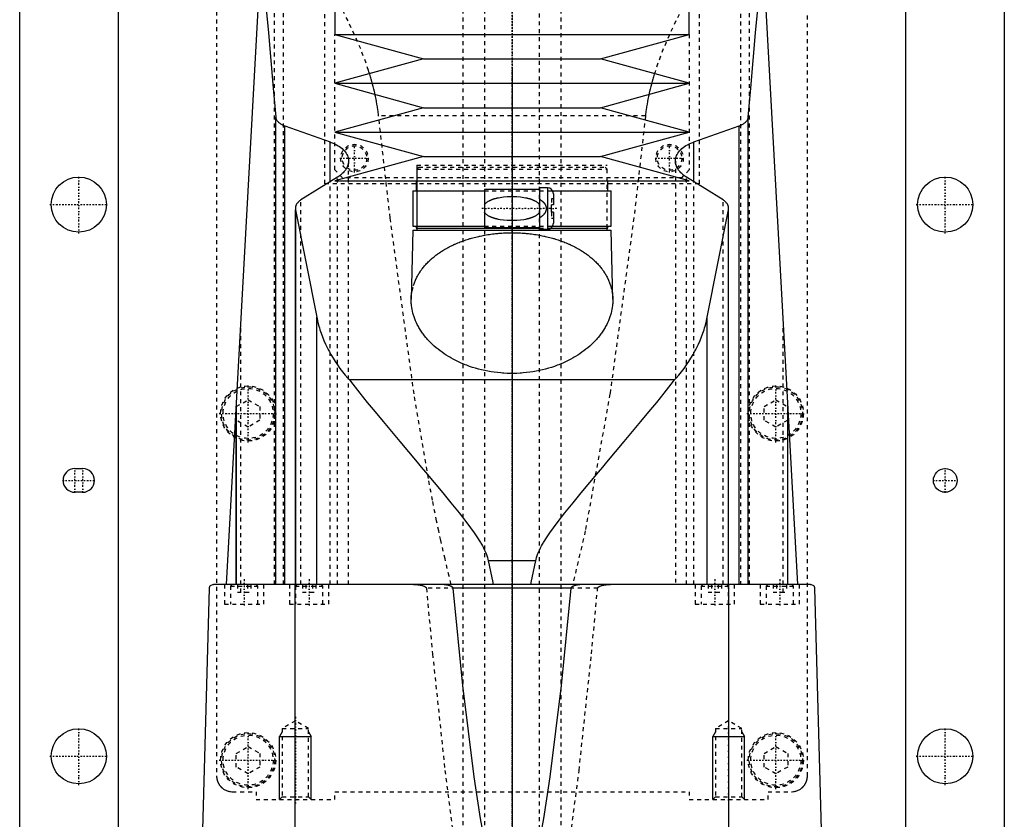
# Model space of a CAD drawing. Extents: x -125 to 125, y -136 to 715.
# Tile 4 of 10: x -125 to 125, y 57 to 260. Entities that reach past the tile are written whole.
import ezdxf

# ---------------------------------------------------------------- set-up
doc = ezdxf.new("R2010")
doc.units = 0
doc.linetypes.add('CENTER', pattern=[1.5, 0.45, -0.5, 0.05, -0.5])
doc.linetypes.add('DASHED', pattern=[2, 1, -1])
for name, color, linetype in [('AM_0', 7, 'CONTINUOUS'), ('AM_10', 7, 'CONTINUOUS'), ('AM_3', 7, 'DASHED'), ('AM_7', 7, 'CENTER')]:
    doc.layers.add(name, color=color, linetype=linetype)

msp = doc.modelspace()

# ---------------------------------------------------------------- linework, layer by layer
at = {"layer": 'AM_0', "color": 7, "linetype": 'CONTINUOUS'}
for p, q in [((-45, 435.75), (-45, 256.2)), ((45, 256.2), (45, 435.75)), ((-125, 53), (-125, 383)), ((125, 383), (125, 53)), ((-100, 363), (-100, 25)), ((100, 25), (100, 363)), ((-72.48, 116.6), (-61.98, 307.16)), ((61.98, 307.16), (72.48, 116.6)), ((-45, 256.2), (-22.5, 250)), ((-45, 256.2), (45, 256.2)), ((22.5, 250), (45, 256.2)), ((-22.5, 250), (-45, 243.8)), ((-22.5, 250), (22.5, 250)), ((45, 243.8), (22.5, 250)), ((-45, 243.8), (-22.5, 237.6)), ((-45, 243.8), (45, 243.8)), ((22.5, 237.6), (45, 243.8)), ((-22.5, 237.6), (-45, 231.4)), ((-22.5, 237.6), (22.5, 237.6)), ((45, 231.4), (22.5, 237.6)), ((-60, 116.6), (-60, 235.17)), ((60, 116.6), (60, 235.17)), ((-57.68, 116.6), (-57.68, 232.98)), ((-57.68, 232.98), (-46.13, 228.89)), ((46.13, 228.89), (57.68, 232.98)), ((57.68, 116.6), (57.68, 232.98)), ((-45, 231.4), (-22.5, 225.2)), ((-45, 231.4), (45, 231.4)), ((22.5, 225.2), (45, 231.4)), ((-46.13, 218.85), (-46.13, 228.89)), ((46.13, 218.85), (46.13, 228.89)), ((-22.5, 225.2), (-45, 219)), ((-22.5, 225.2), (22.5, 225.2)), ((45, 219), (22.5, 225.2)), ((-44.32, 219.97), (-53.59, 214.2)), ((-45, 219), (45, 219)), ((-24.35, 219), (-24.35, 216.5)), ((24.35, 216.5), (24.35, 219)), ((53.59, 214.2), (44.32, 219.97)), ((-25.15, 216.5), (-25.15, 207.5)), ((-25.15, 216.5), (-7, 216.5)), ((7, 216.8), (-7, 216.8)), ((-7, 216.8), (-7, 207.2)), ((9, 217.25), (7, 217.25)), ((7, 217.25), (7, 206.75)), ((9, 217.25), (9, 206.75)), ((10.3, 216.5), (25.15, 216.5)), ((10.5, 215.75), (10.5, 212.9)), ((25.15, 207.5), (25.15, 216.5)), ((10, 211.1), (10, 212.9)), ((10.5, 212.9), (10, 212.9)), ((-55, 212.05), (-55, 116.6)), ((-54.96, 116.6), (-54.96, 211.64)), ((-54.96, 211.64), (-49.57, 184.45)), ((10.5, 211.1), (10, 211.1)), ((10.5, 211.1), (10.5, 208.25)), ((49.57, 184.45), (54.96, 211.64)), ((54.96, 116.6), (54.96, 211.64)), ((55, 116.6), (55, 212.05)), ((-25.15, 207.5), (-7, 207.5)), ((-24.35, 207.5), (-24.35, 207)), ((10.3, 207.5), (25.15, 207.5)), ((24.35, 207), (24.35, 207.5)), ((-25.17, 206.5), (-25.59, 189.04)), ((-25.17, 206.5), (25.18, 206.5)), ((-24.35, 207), (7, 207)), ((-24.17, 207), (-24.17, 206.5)), ((-7, 207.2), (7, 207.2)), ((7, 206.75), (9, 206.75)), ((9.83, 207), (24.35, 207)), ((24.18, 206.5), (24.18, 207)), ((25.59, 189.04), (25.18, 206.5)), ((-49.57, 116.6), (-49.57, 184.45)), ((49.57, 116.6), (49.57, 184.45)), ((41.3, 168.52), (-41.3, 168.52)), ((-70, 116.6), (-70, 161.75)), ((-70, 161.67), (-70, 116.6)), ((70, 116.6), (70, 161.75)), ((70, 116.6), (70, 161.67)), ((-111, 146), (-109, 146)), ((-109, 140), (-111, 140)), ((6.05, 122.62), (-6.05, 122.62)), ((-79, 34.5), (-76.83, 115.63)), ((75.83, 116.6), (-75.83, 116.6)), ((-55.06, 34.5), (-55.06, 116.6)), ((14.95, 115.63), (-14.95, 115.63)), ((55.06, 34.5), (55.06, 116.6)), ((76.83, 115.63), (79, 34.5))]:
    msp.add_line(p, q, dxfattribs=at)
for points in [[(-63.73, 275.44, 0), (-63.09, 269.45, 0), (-61.84, 256.58, 0), (-60.6, 242.59, 0), (-60, 235.17, 0)], [(60, 235.17, 0), (60.6, 242.59, 0), (61.84, 256.58, 0), (63.09, 269.45, 0), (63.73, 275.44, 0)], [(-60, 235.17, 0), (-59.99, 235.1, 0), (-59.96, 234.97, 0), (-59.93, 234.83, 0), (-59.9, 234.76, 0), (-59.88, 234.69, 0), (-59.81, 234.55, 0), (-59.73, 234.41, 0), (-59.64, 234.27, 0), (-59.53, 234.14, 0), (-59.41, 234.01, 0), (-59.34, 233.94, 0), (-59.28, 233.88, 0), (-59.13, 233.75, 0), (-58.97, 233.63, 0), (-58.81, 233.52, 0), (-58.63, 233.41, 0), (-58.44, 233.31, 0), (-58.34, 233.26, 0), (-58.24, 233.21, 0), (-58.03, 233.12, 0), (-57.8, 233.03, 0), (-57.68, 232.98, 0)], [(57.68, 232.98, 0), (57.8, 233.03, 0), (58.03, 233.12, 0), (58.24, 233.21, 0), (58.34, 233.26, 0), (58.44, 233.31, 0), (58.63, 233.41, 0), (58.81, 233.52, 0), (58.97, 233.63, 0), (59.13, 233.75, 0), (59.28, 233.88, 0), (59.34, 233.94, 0), (59.41, 234.01, 0), (59.53, 234.14, 0), (59.64, 234.27, 0), (59.73, 234.41, 0), (59.81, 234.55, 0), (59.88, 234.69, 0), (59.9, 234.76, 0), (59.93, 234.83, 0), (59.96, 234.97, 0), (59.99, 235.1, 0), (60, 235.17, 0)], [(-46.13, 228.89, 0), (-45.89, 228.8, 0), (-45.41, 228.6, 0), (-44.96, 228.4, 0), (-44.75, 228.29, 0), (-44.54, 228.18, 0), (-44.16, 227.95, 0), (-43.79, 227.72, 0), (-43.44, 227.46, 0), (-43.12, 227.2, 0), (-42.83, 226.92, 0), (-42.69, 226.78, 0), (-42.56, 226.64, 0), (-42.32, 226.35, 0), (-42.11, 226.05, 0), (-41.94, 225.74, 0), (-41.79, 225.44, 0), (-41.67, 225.13, 0), (-41.63, 224.97, 0), (-41.59, 224.82, 0), (-41.53, 224.51, 0), (-41.5, 224.21, 0), (-41.5, 224.06, 0)], [(41.5, 224.06, 0), (41.5, 224.21, 0), (41.53, 224.51, 0), (41.59, 224.82, 0), (41.63, 224.97, 0), (41.67, 225.13, 0), (41.79, 225.44, 0), (41.94, 225.74, 0), (42.11, 226.05, 0), (42.32, 226.35, 0), (42.56, 226.64, 0), (42.69, 226.78, 0), (42.83, 226.92, 0), (43.12, 227.2, 0), (43.44, 227.46, 0), (43.79, 227.72, 0), (44.16, 227.96, 0), (44.55, 228.18, 0), (44.75, 228.29, 0), (44.96, 228.4, 0), (45.41, 228.6, 0), (45.89, 228.8, 0), (46.13, 228.89, 0)], [(-41.5, 224.06, 0), (-41.5, 223.94, 0), (-41.52, 223.7, 0), (-41.55, 223.47, 0), (-41.58, 223.34, 0), (-41.6, 223.22, 0), (-41.67, 222.98, 0), (-41.76, 222.74, 0), (-41.86, 222.5, 0), (-41.99, 222.25, 0), (-42.13, 222.01, 0), (-42.21, 221.9, 0), (-42.29, 221.78, 0), (-42.47, 221.54, 0), (-42.67, 221.31, 0), (-42.88, 221.09, 0), (-43.11, 220.87, 0), (-43.35, 220.66, 0), (-43.48, 220.55, 0), (-43.61, 220.45, 0), (-43.89, 220.25, 0), (-44.17, 220.06, 0), (-44.32, 219.97, 0)], [(44.32, 219.97, 0), (44.17, 220.06, 0), (43.88, 220.25, 0), (43.61, 220.45, 0), (43.48, 220.56, 0), (43.35, 220.66, 0), (43.1, 220.87, 0), (42.88, 221.09, 0), (42.66, 221.32, 0), (42.47, 221.55, 0), (42.29, 221.78, 0), (42.21, 221.9, 0), (42.13, 222.02, 0), (41.99, 222.26, 0), (41.86, 222.5, 0), (41.76, 222.74, 0), (41.67, 222.98, 0), (41.6, 223.22, 0), (41.58, 223.35, 0), (41.55, 223.47, 0), (41.52, 223.7, 0), (41.5, 223.94, 0), (41.5, 224.06, 0)], [(-53.59, 214.2, 0), (-53.66, 214.15, 0), (-53.81, 214.05, 0), (-53.95, 213.94, 0), (-54.01, 213.89, 0), (-54.08, 213.84, 0), (-54.2, 213.72, 0), (-54.31, 213.61, 0), (-54.42, 213.49, 0), (-54.52, 213.37, 0), (-54.61, 213.25, 0), (-54.65, 213.19, 0), (-54.69, 213.13, 0), (-54.76, 213, 0), (-54.82, 212.87, 0), (-54.87, 212.75, 0), (-54.92, 212.62, 0), (-54.95, 212.49, 0), (-54.96, 212.43, 0), (-54.97, 212.36, 0), (-54.99, 212.24, 0), (-55, 212.11, 0), (-55, 212.05, 0)], [(55, 212.05, 0), (55, 212.11, 0), (54.99, 212.24, 0), (54.97, 212.36, 0), (54.96, 212.43, 0), (54.95, 212.49, 0), (54.92, 212.62, 0), (54.87, 212.75, 0), (54.82, 212.87, 0), (54.76, 213, 0), (54.69, 213.13, 0), (54.65, 213.19, 0), (54.61, 213.25, 0), (54.52, 213.37, 0), (54.42, 213.49, 0), (54.31, 213.61, 0), (54.2, 213.72, 0), (54.08, 213.84, 0), (54.01, 213.89, 0), (53.95, 213.94, 0), (53.81, 214.05, 0), (53.66, 214.15, 0), (53.59, 214.2, 0)], [(-55, 212.05, 0), (-55, 211.98, 0), (-54.99, 211.85, 0), (-54.97, 211.71, 0), (-54.96, 211.64, 0)], [(54.96, 211.64, 0), (54.97, 211.71, 0), (54.99, 211.85, 0), (55, 211.98, 0), (55, 212.05, 0)], [(25.59, 189.04, 0), (25.59, 188.81, 0), (25.59, 188.35, 0), (25.56, 187.87, 0), (25.54, 187.64, 0), (25.52, 187.4, 0), (25.46, 186.92, 0), (25.38, 186.43, 0), (25.28, 185.95, 0), (25.16, 185.46, 0), (25.02, 184.97, 0), (24.95, 184.73, 0), (24.87, 184.49, 0), (24.69, 184, 0), (24.49, 183.51, 0), (24.28, 183.02, 0), (24.04, 182.54, 0), (23.78, 182.06, 0), (23.65, 181.82, 0), (23.51, 181.58, 0), (23.21, 181.1, 0), (22.9, 180.63, 0), (22.74, 180.4, 0), (22.57, 180.17, 0), (22.22, 179.71, 0), (21.85, 179.25, 0), (21.66, 179.03, 0), (21.46, 178.8, 0), (21.06, 178.36, 0), (20.63, 177.93, 0), (20.19, 177.51, 0), (19.74, 177.09, 0), (19.27, 176.68, 0), (19.03, 176.48, 0), (18.78, 176.28, 0), (18.28, 175.9, 0), (17.77, 175.52, 0), (17.24, 175.15, 0), (16.69, 174.79, 0), (16.12, 174.44, 0), (15.82, 174.26, 0), (15.52, 174.09, 0), (14.9, 173.75, 0), (14.26, 173.41, 0), (13.6, 173.09, 0), (12.93, 172.79, 0), (12.23, 172.49, 0), (11.87, 172.35, 0), (11.51, 172.21, 0), (10.78, 171.95, 0), (10.04, 171.7, 0), (9.28, 171.46, 0), (8.5, 171.25, 0), (7.72, 171.05, 0), (7.32, 170.96, 0), (6.93, 170.87, 0), (6.12, 170.71, 0), (5.31, 170.57, 0), (4.5, 170.45, 0), (3.68, 170.35, 0), (2.86, 170.27, 0), (2.45, 170.24, 0), (2.04, 170.21, 0), (1.22, 170.17, 0), (0.41, 170.15, 0), (0, 170.15, 0), (-0.41, 170.15, 0), (-1.22, 170.17, 0), (-2.04, 170.21, 0), (-2.45, 170.24, 0), (-2.86, 170.27, 0), (-3.68, 170.35, 0), (-4.5, 170.45, 0), (-5.31, 170.57, 0), (-6.12, 170.71, 0), (-6.93, 170.87, 0), (-7.32, 170.96, 0), (-7.72, 171.05, 0), (-8.5, 171.25, 0), (-9.28, 171.46, 0), (-10.04, 171.7, 0), (-10.78, 171.95, 0), (-11.51, 172.21, 0), (-11.87, 172.35, 0), (-12.23, 172.49, 0), (-12.93, 172.79, 0), (-13.6, 173.09, 0), (-14.26, 173.41, 0), (-14.9, 173.75, 0), (-15.52, 174.09, 0), (-15.82, 174.26, 0), (-16.12, 174.44, 0), (-16.69, 174.79, 0), (-17.24, 175.15, 0), (-17.77, 175.52, 0), (-18.28, 175.9, 0), (-18.78, 176.28, 0), (-19.03, 176.48, 0), (-19.27, 176.68, 0), (-19.74, 177.09, 0), (-20.19, 177.51, 0), (-20.63, 177.93, 0), (-21.06, 178.36, 0), (-21.46, 178.8, 0), (-21.66, 179.03, 0), (-21.85, 179.25, 0), (-22.22, 179.71, 0), (-22.57, 180.17, 0), (-22.74, 180.4, 0), (-22.9, 180.63, 0), (-23.21, 181.1, 0), (-23.51, 181.58, 0), (-23.65, 181.82, 0), (-23.78, 182.06, 0), (-24.04, 182.54, 0), (-24.28, 183.02, 0), (-24.49, 183.51, 0), (-24.69, 184, 0), (-24.87, 184.49, 0), (-24.95, 184.73, 0), (-25.02, 184.97, 0), (-25.16, 185.46, 0), (-25.28, 185.95, 0), (-25.38, 186.43, 0), (-25.46, 186.92, 0), (-25.52, 187.4, 0), (-25.54, 187.64, 0), (-25.56, 187.87, 0), (-25.59, 188.35, 0), (-25.59, 188.81, 0), (-25.59, 189.04, 0)], [(-49.57, 184.45, 0), (-49.48, 184, 0), (-49.28, 183.08, 0), (-49.04, 182.16, 0), (-48.91, 181.7, 0), (-48.77, 181.24, 0), (-48.47, 180.33, 0), (-48.13, 179.42, 0), (-47.76, 178.51, 0), (-47.36, 177.6, 0), (-46.93, 176.7, 0), (-46.7, 176.26, 0), (-46.46, 175.81, 0), (-45.97, 174.92, 0), (-45.44, 174.04, 0), (-44.89, 173.16, 0), (-44.3, 172.3, 0), (-43.68, 171.44, 0), (-43.36, 171.01, 0), (-43.04, 170.59, 0), (-42.36, 169.75, 0), (-41.66, 168.93, 0), (-41.3, 168.52, 0)], [(41.3, 168.52, 0), (41.66, 168.93, 0), (42.36, 169.75, 0), (43.04, 170.59, 0), (43.36, 171.01, 0), (43.68, 171.44, 0), (44.3, 172.3, 0), (44.89, 173.16, 0), (45.44, 174.04, 0), (45.97, 174.92, 0), (46.46, 175.81, 0), (46.7, 176.26, 0), (46.93, 176.7, 0), (47.36, 177.6, 0), (47.76, 178.51, 0), (48.13, 179.42, 0), (48.47, 180.33, 0), (48.77, 181.24, 0), (48.91, 181.7, 0), (49.04, 182.16, 0), (49.28, 183.08, 0), (49.48, 184, 0), (49.57, 184.45, 0)], [(-41.3, 168.52, 0), (-40.44, 167.42, 0), (-38.64, 165.15, 0), (-36.74, 162.81, 0), (-35.76, 161.61, 0), (-34.77, 160.4, 0), (-32.72, 157.92, 0), (-30.63, 155.41, 0), (-28.48, 152.85, 0), (-26.31, 150.27, 0), (-24.12, 147.67, 0), (-23.03, 146.37, 0), (-21.93, 145.07, 0), (-19.76, 142.48, 0), (-17.6, 139.89, 0), (-15.49, 137.32, 0), (-13.43, 134.76, 0), (-11.45, 132.21, 0), (-10.51, 130.94, 0), (-9.59, 129.67, 0), (-8.57, 128.15, 0), (-8.3, 127.72, 0), (-8.03, 127.27, 0), (-7.89, 127.05, 0), (-7.76, 126.83, 0), (-7.51, 126.37, 0), (-7.26, 125.91, 0), (-7.03, 125.44, 0), (-6.81, 124.96, 0), (-6.6, 124.47, 0), (-6.5, 124.22, 0), (-6.41, 123.97, 0), (-6.25, 123.44, 0), (-6.11, 122.9, 0), (-6.05, 122.62, 0)], [(6.05, 122.62, 0), (6.11, 122.9, 0), (6.25, 123.44, 0), (6.41, 123.97, 0), (6.5, 124.22, 0), (6.6, 124.47, 0), (6.81, 124.96, 0), (7.03, 125.44, 0), (7.26, 125.91, 0), (7.51, 126.37, 0), (7.76, 126.83, 0), (7.89, 127.05, 0), (8.03, 127.27, 0), (8.3, 127.72, 0), (8.57, 128.15, 0), (9.59, 129.67, 0), (10.51, 130.94, 0), (11.45, 132.21, 0), (13.43, 134.76, 0), (15.49, 137.32, 0), (17.6, 139.89, 0), (19.76, 142.48, 0), (21.93, 145.07, 0), (23.03, 146.37, 0), (24.12, 147.67, 0), (26.31, 150.27, 0), (28.48, 152.85, 0), (30.63, 155.41, 0), (32.72, 157.92, 0), (34.77, 160.4, 0), (35.76, 161.61, 0), (36.74, 162.81, 0), (38.64, 165.15, 0), (40.44, 167.42, 0), (41.3, 168.52, 0)], [(-6.05, 122.62, 0), (-5.83, 121.51, 0), (-5.4, 119.43, 0), (-4.97, 117.5, 0), (-4.76, 116.6, 0)], [(4.76, 116.6, 0), (4.97, 117.5, 0), (5.4, 119.43, 0), (5.83, 121.51, 0), (6.05, 122.62, 0)], [(-76.83, 115.63, 0), (-76.83, 115.63, 0), (-76.83, 115.63, 0), (-76.83, 115.63, 0), (-76.83, 115.63, 0), (-76.83, 115.63, 0), (-76.83, 115.63, 0), (-76.83, 115.63, 0), (-76.83, 115.63, 0), (-76.83, 115.64, 0), (-76.83, 115.64, 0), (-76.83, 115.64, 0), (-76.83, 115.65, 0), (-76.83, 115.65, 0), (-76.83, 115.65, 0), (-76.83, 115.66, 0), (-76.83, 115.66, 0), (-76.83, 115.66, 0), (-76.83, 115.66, 0), (-76.83, 115.66, 0), (-76.83, 115.67, 0), (-76.83, 115.67, 0), (-76.83, 115.67, 0), (-76.83, 115.68, 0), (-76.83, 115.68, 0), (-76.83, 115.68, 0), (-76.83, 115.68, 0), (-76.83, 115.68, 0), (-76.83, 115.69, 0), (-76.83, 115.69, 0), (-76.82, 115.71, 0), (-76.82, 115.72, 0), (-76.82, 115.73, 0), (-76.82, 115.74, 0), (-76.82, 115.75, 0), (-76.82, 115.75, 0), (-76.82, 115.76, 0), (-76.82, 115.76, 0), (-76.82, 115.77, 0), (-76.81, 115.8, 0), (-76.81, 115.82, 0), (-76.8, 115.83, 0), (-76.79, 115.87, 0), (-76.78, 115.9, 0), (-76.75, 115.98, 0), (-76.7, 116.09, 0), (-76.68, 116.13, 0), (-76.65, 116.17, 0), (-76.6, 116.24, 0), (-76.55, 116.3, 0), (-76.35, 116.45, 0), (-76, 116.59, 0), (-75.83, 116.6, 0)], [(-14.95, 115.63, 0), (-14.95, 115.63, 0), (-14.95, 115.63, 0), (-14.95, 115.64, 0), (-14.95, 115.64, 0), (-14.95, 115.64, 0), (-14.95, 115.65, 0), (-14.95, 115.65, 0), (-14.95, 115.66, 0), (-14.95, 115.67, 0), (-14.95, 115.67, 0), (-14.95, 115.67, 0), (-14.96, 115.68, 0), (-14.96, 115.68, 0), (-14.96, 115.69, 0), (-14.96, 115.69, 0), (-14.96, 115.7, 0), (-14.96, 115.7, 0), (-14.96, 115.71, 0), (-14.97, 115.71, 0), (-14.97, 115.71, 0), (-14.97, 115.72, 0), (-14.97, 115.72, 0), (-14.97, 115.72, 0), (-14.97, 115.73, 0), (-14.98, 115.73, 0), (-14.98, 115.74, 0), (-14.98, 115.74, 0), (-14.98, 115.74, 0), (-14.98, 115.75, 0), (-14.99, 115.75, 0), (-14.99, 115.76, 0), (-14.99, 115.76, 0), (-14.99, 115.77, 0), (-15, 115.77, 0), (-15, 115.77, 0), (-15, 115.78, 0), (-15.01, 115.79, 0), (-15.03, 115.82, 0), (-15.05, 115.84, 0), (-15.07, 115.87, 0), (-15.09, 115.88, 0), (-15.1, 115.89, 0), (-15.12, 115.91, 0), (-15.15, 115.93, 0), (-15.17, 115.95, 0), (-15.2, 115.97, 0), (-15.23, 115.99, 0), (-15.24, 116, 0), (-15.26, 116.01, 0), (-15.28, 116.03, 0), (-15.31, 116.04, 0), (-15.33, 116.05, 0), (-15.34, 116.06, 0), (-15.37, 116.08, 0), (-15.4, 116.09, 0), (-15.41, 116.1, 0), (-15.43, 116.11, 0), (-15.46, 116.12, 0), (-15.49, 116.13, 0), (-15.59, 116.18, 0), (-15.76, 116.24, 0), (-15.94, 116.3, 0), (-16.13, 116.36, 0), (-16.32, 116.4, 0), (-16.41, 116.42, 0), (-16.51, 116.44, 0), (-16.71, 116.48, 0), (-16.9, 116.51, 0), (-17.1, 116.54, 0), (-17.29, 116.56, 0), (-17.49, 116.57, 0), (-17.58, 116.58, 0), (-17.68, 116.59, 0), (-17.87, 116.6, 0), (-18.05, 116.6, 0), (-18.15, 116.6, 0)], [(-7.54, 54.88, 0), (-7.96, 57.2, 0), (-8.79, 62.22, 0), (-9.62, 67.74, 0), (-12.5, 90.94, 0), (-14.95, 115.63, 0)], [(14.95, 115.63, 0), (12.5, 90.94, 0), (9.62, 67.74, 0), (8.79, 62.22, 0), (7.96, 57.2, 0), (7.54, 54.88, 0)], [(18.15, 116.6, 0), (18.05, 116.6, 0), (17.87, 116.6, 0), (17.68, 116.59, 0), (17.58, 116.58, 0), (17.49, 116.57, 0), (17.29, 116.56, 0), (17.1, 116.54, 0), (16.9, 116.51, 0), (16.71, 116.48, 0), (16.51, 116.44, 0), (16.41, 116.42, 0), (16.32, 116.4, 0), (16.13, 116.36, 0), (15.94, 116.3, 0), (15.76, 116.24, 0), (15.59, 116.18, 0), (15.49, 116.13, 0), (15.46, 116.12, 0), (15.43, 116.11, 0), (15.41, 116.1, 0), (15.4, 116.09, 0), (15.37, 116.08, 0), (15.34, 116.06, 0), (15.33, 116.05, 0), (15.31, 116.04, 0), (15.28, 116.03, 0), (15.26, 116.01, 0), (15.24, 116, 0), (15.23, 115.99, 0), (15.2, 115.97, 0), (15.17, 115.95, 0), (15.15, 115.93, 0), (15.12, 115.91, 0), (15.1, 115.89, 0), (15.09, 115.88, 0), (15.07, 115.87, 0), (15.05, 115.84, 0), (15.03, 115.82, 0), (15.01, 115.79, 0), (15, 115.78, 0), (15, 115.77, 0), (15, 115.77, 0), (14.99, 115.77, 0), (14.99, 115.76, 0), (14.99, 115.76, 0), (14.99, 115.75, 0), (14.98, 115.75, 0), (14.98, 115.74, 0), (14.98, 115.74, 0), (14.98, 115.74, 0), (14.98, 115.73, 0), (14.97, 115.73, 0), (14.97, 115.72, 0), (14.97, 115.72, 0), (14.97, 115.72, 0), (14.97, 115.71, 0), (14.97, 115.71, 0), (14.96, 115.71, 0), (14.96, 115.7, 0), (14.96, 115.7, 0), (14.96, 115.69, 0), (14.96, 115.69, 0), (14.96, 115.68, 0), (14.96, 115.68, 0), (14.95, 115.67, 0), (14.95, 115.67, 0), (14.95, 115.67, 0), (14.95, 115.66, 0), (14.95, 115.65, 0), (14.95, 115.65, 0), (14.95, 115.64, 0), (14.95, 115.64, 0), (14.95, 115.64, 0), (14.95, 115.63, 0), (14.95, 115.63, 0), (14.95, 115.63, 0)], [(75.83, 116.6, 0), (76, 116.59, 0), (76.35, 116.45, 0), (76.55, 116.3, 0), (76.6, 116.24, 0), (76.65, 116.17, 0), (76.68, 116.13, 0), (76.7, 116.09, 0), (76.75, 115.98, 0), (76.78, 115.9, 0), (76.79, 115.87, 0), (76.8, 115.83, 0), (76.81, 115.82, 0), (76.81, 115.8, 0), (76.82, 115.77, 0), (76.82, 115.76, 0), (76.82, 115.76, 0), (76.82, 115.75, 0), (76.82, 115.75, 0), (76.82, 115.74, 0), (76.82, 115.73, 0), (76.82, 115.72, 0), (76.82, 115.71, 0), (76.83, 115.69, 0), (76.83, 115.69, 0), (76.83, 115.68, 0), (76.83, 115.68, 0), (76.83, 115.68, 0), (76.83, 115.68, 0), (76.83, 115.68, 0), (76.83, 115.67, 0), (76.83, 115.67, 0), (76.83, 115.67, 0), (76.83, 115.66, 0), (76.83, 115.66, 0), (76.83, 115.66, 0), (76.83, 115.66, 0), (76.83, 115.66, 0), (76.83, 115.65, 0), (76.83, 115.65, 0), (76.83, 115.65, 0), (76.83, 115.64, 0), (76.83, 115.64, 0), (76.83, 115.64, 0), (76.83, 115.63, 0), (76.83, 115.63, 0), (76.83, 115.63, 0), (76.83, 115.63, 0), (76.83, 115.63, 0), (76.83, 115.63, 0), (76.83, 115.63, 0), (76.83, 115.63, 0), (76.83, 115.63, 0)]]:
    msp.add_polyline3d(points, dxfattribs=at)
for centre, radius in [((-110, 213), 7), ((110, 213), 7), ((110, 143), 3), ((-110, 73), 7), ((110, 73), 7)]:
    msp.add_circle(centre, radius, dxfattribs=at)
for centre, radius, start, end in [((9, 215.75), 1.5, 0, 90), ((9, 208.25), 1.5, 270, 0), ((-111, 143), 3, 90, 270), ((-109, 143), 3, 270, 90)]:
    msp.add_arc(centre, radius, start, end, dxfattribs=at)
at = {"layer": 'AM_10', "color": 7, "linetype": 'CONTINUOUS'}
for p, q in [((-58.32, 79.17), (-59, 78)), ((-59, 62), (-59, 78)), ((-59, 78), (-51, 78)), ((-51.68, 79.17), (-51, 78)), ((-51, 62), (-51, 78)), ((51.68, 79.17), (51, 78)), ((51, 62), (51, 78)), ((51, 78), (59, 78)), ((58.32, 79.17), (59, 78)), ((59, 62), (59, 78))]:
    msp.add_line(p, q, dxfattribs=at)
at = {"layer": 'AM_3', "color": 6, "linetype": 'DASHED'}
for p, q in [((-7, 676.5), (-7, -97.5)), ((7, -97.5), (7, 676.5)), ((-12.5, 664.5), (-12.5, -56.5)), ((12.5, -56.5), (12.5, 664.5)), ((-75, 380), (-75, 68)), ((75, 68), (75, 380)), ((-58, 116.6), (-58, 315.44)), ((58, 315.44), (58, 116.6)), ((-60.27, 116.6), (-60.27, 312.71)), ((60.27, 116.6), (60.27, 312.71)), ((-47.5, 218.3), (-47.5, 311.3)), ((47.5, 311.3), (47.5, 218.3)), ((-45, 221.8), (-45, 256.2)), ((45, 256.2), (45, 221.8)), ((33.89, 235.56), (-33.89, 235.56)), ((-41.5, 116.6), (-41.5, 224.06)), ((-24.17, 223), (-24.17, 207)), ((-24.17, 223), (24.18, 223)), ((-23.67, 222.5), (-24.17, 222)), ((-23.67, 222.5), (23.68, 222.5)), ((24.18, 222), (23.68, 222.5)), ((24.18, 207), (24.18, 223)), ((41.5, 224.06), (41.5, 116.6)), ((-43, 219.8), (-45, 221.8)), ((-24.17, 222), (-24.17, 207)), ((-24.17, 222), (24.18, 222)), ((24.18, 207), (24.18, 222)), ((45, 221.8), (43, 219.8)), ((47.5, 218.3), (-47.5, 218.3)), ((-46.13, 116.6), (-46.13, 218.85)), ((-44.32, 116.6), (-44.32, 219.97)), ((43, 219.8), (-43, 219.8)), ((44.32, 116.6), (44.32, 219.97)), ((46.13, 116.6), (46.13, 218.85)), ((-7, 216.5), (10.3, 216.5)), ((-53.59, 116.6), (-53.59, 214.2)), ((10, 214.5), (10, 212.9)), ((10.5, 214.5), (10, 214.5)), ((53.59, 116.6), (53.59, 214.2)), ((10, 211.1), (10, 209.5)), ((-7, 207.5), (10.3, 207.5)), ((10.5, 209.5), (10, 209.5)), ((7, 207), (9.83, 207)), ((-68.87, 114.6), (-68.87, 182.23)), ((68.87, 114.6), (68.87, 182.23)), ((-70, 161.73), (-67, 163.46)), ((-67, 163.46), (-64, 161.73)), ((64, 161.73), (67, 163.46)), ((67, 163.46), (70, 161.73)), ((-70, 161.67), (-70, 161.73)), ((-70, 116.6), (-70, 161.71)), ((-70, 161.67), (-70, 161.71)), ((-64, 161.73), (-64, 158.27)), ((64, 158.27), (64, 161.73)), ((70, 161.73), (70, 161.67)), ((70, 116.6), (70, 161.71)), ((-67, 156.54), (-70, 158.27)), ((-64, 158.27), (-67, 156.54)), ((67, 156.54), (64, 158.27)), ((70, 158.27), (67, 156.54)), ((-73, 116.6), (-73, 111.6)), ((-71.1, 116.6), (-71.5, 116.2)), ((-71.5, 116.2), (-71.5, 111.6)), ((-71.5, 116.2), (-64.5, 116.2)), ((-69.73, 116.6), (-69.73, 114.6)), ((-67.13, 116.6), (-67.13, 114.6)), ((-66.27, 116.6), (-66.27, 114.6)), ((-64.5, 116.2), (-64.9, 116.6)), ((-64.5, 111.6), (-64.5, 116.2)), ((-63, 111.6), (-63, 116.6)), ((-56.5, 116.6), (-56.5, 111.6)), ((-54.6, 116.6), (-55, 116.2)), ((-55, 116.2), (-55, 111.6)), ((-55, 116.2), (-48, 116.2)), ((-53.23, 116.6), (-53.23, 114.6)), ((-52.37, 116.6), (-52.37, 114.6)), ((-50.63, 116.6), (-50.63, 114.6)), ((-49.77, 116.6), (-49.77, 114.6)), ((-48, 116.2), (-48.4, 116.6)), ((-48, 111.6), (-48, 116.2)), ((-46.5, 111.6), (-46.5, 116.6)), ((21.74, 115.63), (-21.74, 115.63)), ((46.5, 116.6), (46.5, 111.6)), ((48.4, 116.6), (48, 116.2)), ((48, 116.2), (48, 111.6)), ((48, 116.2), (55, 116.2)), ((49.77, 116.6), (49.77, 114.6)), ((50.63, 116.6), (50.63, 114.6)), ((52.37, 116.6), (52.37, 114.6)), ((53.23, 116.6), (53.23, 114.6)), ((55, 116.2), (54.6, 116.6)), ((55, 111.6), (55, 116.2)), ((56.5, 111.6), (56.5, 116.6)), ((63, 116.6), (63, 111.6)), ((64.9, 116.6), (64.5, 116.2)), ((64.5, 116.2), (64.5, 111.6)), ((64.5, 116.2), (71.5, 116.2)), ((66.27, 116.6), (66.27, 114.6)), ((67.13, 116.6), (67.13, 114.6)), ((69.73, 116.6), (69.73, 114.6)), ((71.5, 116.2), (71.1, 116.6)), ((71.5, 111.6), (71.5, 116.2)), ((73, 111.6), (73, 116.6)), ((-69.73, 114.6), (-66.27, 114.6)), ((-53.23, 114.6), (-49.77, 114.6)), ((49.77, 114.6), (53.23, 114.6)), ((66.27, 114.6), (69.73, 114.6)), ((-73, 111.6), (-63, 111.6)), ((-56.5, 111.6), (-46.5, 111.6)), ((46.5, 111.6), (56.5, 111.6)), ((63, 111.6), (73, 111.6)), ((-55, 82), (-58.32, 80.08)), ((-58.32, 80.08), (-58.32, 62.68)), ((-58.32, 80.08), (-51.68, 80.08)), ((-51.68, 80.08), (-55, 82)), ((-51.68, 62.68), (-51.68, 80.08)), ((55, 82), (51.68, 80.08)), ((51.68, 80.08), (51.68, 62.68)), ((51.68, 80.08), (58.32, 80.08)), ((58.32, 80.08), (55, 82)), ((58.32, 62.68), (58.32, 80.08)), ((-70, 73.73), (-67, 75.46)), ((-67, 75.46), (-64, 73.73)), ((64, 73.73), (67, 75.46)), ((67, 75.46), (70, 73.73)), ((-70, 70.27), (-70, 73.73)), ((-64, 73.73), (-64, 70.27)), ((64, 70.27), (64, 73.73)), ((70, 73.73), (70, 70.27)), ((-67, 68.54), (-70, 70.27)), ((-64, 70.27), (-67, 68.54)), ((67, 68.54), (64, 70.27)), ((70, 70.27), (67, 68.54)), ((-71, 64), (-65, 64)), ((-65, 64), (-65, 62)), ((-58.32, 62.68), (-59, 62)), ((-58.32, 62.68), (-51.68, 62.68)), ((-51, 62), (-51.68, 62.68)), ((-45, 62), (-45, 64)), ((-45, 64), (45, 64)), ((45, 64), (45, 62)), ((51.68, 62.68), (51, 62)), ((51.68, 62.68), (58.32, 62.68)), ((59, 62), (58.32, 62.68)), ((65, 64), (71, 64)), ((65, 62), (65, 64)), ((-65, 62), (-45, 62)), ((45, 62), (65, 62))]:
    msp.add_line(p, q, dxfattribs=at)
for points in [[(-33.89, 235.56, 0), (-33.92, 235.89, 0), (-34, 236.54, 0), (-34.09, 237.19, 0), (-34.14, 237.52, 0), (-34.19, 237.84, 0), (-34.29, 238.49, 0), (-34.4, 239.13, 0), (-34.52, 239.78, 0), (-34.65, 240.42, 0), (-34.79, 241.06, 0), (-34.86, 241.37, 0), (-34.93, 241.69, 0), (-35.08, 242.33, 0), (-35.23, 242.96, 0), (-35.4, 243.59, 0), (-35.57, 244.21, 0), (-35.74, 244.84, 0), (-35.83, 245.15, 0), (-35.93, 245.46, 0), (-36.12, 246.09, 0), (-36.31, 246.71, 0), (-36.41, 247.01, 0), (-37.04, 248.86, 0), (-38.42, 252.5, 0), (-39.96, 256.08, 0), (-41.63, 259.6, 0), (-43.39, 263.06, 0)], [(43.39, 263.06, 0), (41.63, 259.6, 0), (39.96, 256.08, 0), (38.42, 252.5, 0), (37.04, 248.86, 0), (36.41, 247.01, 0), (36.31, 246.71, 0), (36.12, 246.09, 0), (35.93, 245.46, 0), (35.83, 245.15, 0), (35.74, 244.84, 0), (35.57, 244.21, 0), (35.4, 243.59, 0), (35.23, 242.96, 0), (35.08, 242.33, 0), (34.93, 241.69, 0), (34.86, 241.37, 0), (34.79, 241.06, 0), (34.65, 240.42, 0), (34.52, 239.78, 0), (34.4, 239.13, 0), (34.29, 238.49, 0), (34.19, 237.84, 0), (34.14, 237.52, 0), (34.09, 237.19, 0), (34, 236.54, 0), (33.92, 235.89, 0), (33.89, 235.56, 0)], [(-15.41, 116.6, 0), (-15.95, 118.69, 0), (-17.01, 123.08, 0), (-18.08, 127.76, 0), (-18.61, 130.2, 0), (-19.13, 132.71, 0), (-20.19, 137.95, 0), (-21.24, 143.47, 0), (-24.88, 164.98, 0), (-30.94, 209.64, 0), (-33.89, 235.56, 0)], [(33.89, 235.56, 0), (30.94, 209.64, 0), (24.88, 164.98, 0), (18.61, 130.2, 0), (15.41, 116.6, 0)], [(-7, 213, 0), (-6.96, 213.06, 0), (-6.87, 213.17, 0), (-6.77, 213.27, 0), (-6.72, 213.32, 0), (-6.68, 213.36, 0), (-6.58, 213.45, 0), (-6.47, 213.54, 0), (-6.37, 213.62, 0), (-6.26, 213.69, 0), (-6.15, 213.76, 0), (-6.1, 213.8, 0), (-6.04, 213.83, 0), (-5.93, 213.9, 0), (-5.81, 213.96, 0), (-5.69, 214.02, 0), (-5.57, 214.08, 0), (-5.45, 214.14, 0), (-5.39, 214.16, 0), (-5.33, 214.19, 0), (-5.2, 214.24, 0), (-5.08, 214.29, 0), (-5.02, 214.31, 0), (-4.95, 214.34, 0), (-4.82, 214.38, 0), (-4.69, 214.43, 0), (-4.63, 214.45, 0), (-4.56, 214.47, 0), (-4.43, 214.51, 0), (-4.3, 214.55, 0), (-4.16, 214.58, 0), (-4.02, 214.62, 0), (-3.89, 214.65, 0), (-3.82, 214.67, 0), (-3.75, 214.68, 0), (-3.61, 214.71, 0), (-3.47, 214.74, 0), (-2.98, 214.83, 0), (-2.12, 214.95, 0), (-1.26, 215.02, 0), (-0.42, 215.05, 0), (0, 215.06, 0), (0.42, 215.05, 0), (1.26, 215.02, 0), (2.12, 214.95, 0), (2.98, 214.83, 0), (3.47, 214.74, 0), (3.61, 214.71, 0), (3.75, 214.68, 0), (3.82, 214.67, 0), (3.89, 214.65, 0), (4.02, 214.62, 0), (4.16, 214.58, 0), (4.3, 214.55, 0), (4.43, 214.51, 0), (4.56, 214.47, 0), (4.63, 214.45, 0), (4.69, 214.43, 0), (4.82, 214.38, 0), (4.95, 214.34, 0), (5.02, 214.31, 0), (5.08, 214.29, 0), (5.2, 214.24, 0), (5.33, 214.19, 0), (5.39, 214.16, 0), (5.45, 214.14, 0), (5.57, 214.08, 0), (5.69, 214.02, 0), (5.81, 213.96, 0), (5.93, 213.9, 0), (6.04, 213.83, 0), (6.1, 213.8, 0), (6.15, 213.76, 0), (6.26, 213.69, 0), (6.37, 213.62, 0), (6.47, 213.54, 0), (6.58, 213.45, 0), (6.68, 213.36, 0), (6.72, 213.32, 0), (6.77, 213.27, 0), (6.87, 213.17, 0), (6.96, 213.06, 0), (7, 213, 0)], [(7, 214.35, 0), (7.15, 214.26, 0), (7.31, 214.16, 0), (7.36, 214.12, 0), (7.41, 214.09, 0), (7.43, 214.07, 0), (7.45, 214.06, 0), (7.5, 214.02, 0), (7.54, 213.99, 0), (7.59, 213.96, 0), (7.63, 213.92, 0), (7.68, 213.88, 0), (7.7, 213.87, 0), (7.72, 213.85, 0), (7.76, 213.81, 0), (7.8, 213.77, 0), (7.82, 213.76, 0), (7.84, 213.74, 0), (7.88, 213.7, 0), (7.92, 213.66, 0), (7.94, 213.64, 0), (7.96, 213.62, 0), (8, 213.58, 0), (8.04, 213.54, 0), (8.07, 213.5, 0), (8.11, 213.46, 0), (8.14, 213.42, 0), (8.16, 213.4, 0), (8.18, 213.38, 0), (8.21, 213.33, 0), (8.24, 213.29, 0), (8.27, 213.25, 0), (8.3, 213.2, 0), (8.33, 213.16, 0), (8.35, 213.13, 0), (8.36, 213.11, 0), (8.39, 213.06, 0), (8.42, 213.01, 0), (8.45, 212.96, 0), (8.47, 212.91, 0), (8.5, 212.86, 0), (8.51, 212.83, 0), (8.52, 212.8, 0), (8.54, 212.75, 0), (8.57, 212.7, 0), (8.58, 212.64, 0), (8.6, 212.59, 0), (8.62, 212.53, 0), (8.63, 212.5, 0), (8.63, 212.48, 0), (8.65, 212.42, 0), (8.66, 212.36, 0), (8.67, 212.31, 0), (8.68, 212.25, 0), (8.68, 212.19, 0), (8.69, 212.17, 0), (8.69, 212.14, 0), (8.69, 212.08, 0), (8.69, 212.03, 0), (8.69, 212, 0), (8.69, 211.97, 0), (8.69, 211.92, 0), (8.69, 211.86, 0), (8.69, 211.83, 0), (8.68, 211.81, 0), (8.68, 211.75, 0), (8.67, 211.69, 0), (8.66, 211.64, 0), (8.65, 211.58, 0), (8.63, 211.52, 0), (8.63, 211.5, 0), (8.62, 211.47, 0), (8.6, 211.41, 0), (8.58, 211.36, 0), (8.57, 211.3, 0), (8.54, 211.25, 0), (8.52, 211.2, 0), (8.51, 211.17, 0), (8.5, 211.14, 0), (8.47, 211.09, 0), (8.45, 211.04, 0), (8.42, 210.99, 0), (8.39, 210.94, 0), (8.36, 210.89, 0), (8.35, 210.87, 0), (8.33, 210.84, 0), (8.3, 210.8, 0), (8.27, 210.75, 0), (8.24, 210.71, 0), (8.21, 210.67, 0), (8.18, 210.62, 0), (8.16, 210.6, 0), (8.14, 210.58, 0), (8.11, 210.54, 0), (8.07, 210.5, 0), (8.04, 210.46, 0), (8, 210.42, 0), (7.96, 210.38, 0), (7.94, 210.36, 0), (7.92, 210.34, 0), (7.88, 210.3, 0), (7.84, 210.26, 0), (7.82, 210.24, 0), (7.8, 210.23, 0), (7.76, 210.19, 0), (7.72, 210.15, 0), (7.7, 210.13, 0), (7.68, 210.12, 0), (7.63, 210.08, 0), (7.59, 210.04, 0), (7.54, 210.01, 0), (7.5, 209.98, 0), (7.45, 209.94, 0), (7.43, 209.93, 0), (7.41, 209.91, 0), (7.36, 209.88, 0), (7.31, 209.84, 0), (7.15, 209.74, 0), (7, 209.65, 0)], [(7, 211, 0), (6.96, 210.94, 0), (6.87, 210.83, 0), (6.77, 210.73, 0), (6.72, 210.68, 0), (6.68, 210.64, 0), (6.58, 210.55, 0), (6.47, 210.46, 0), (6.37, 210.38, 0), (6.26, 210.31, 0), (6.15, 210.24, 0), (6.1, 210.2, 0), (6.04, 210.17, 0), (5.93, 210.1, 0), (5.81, 210.04, 0), (5.69, 209.98, 0), (5.57, 209.92, 0), (5.45, 209.86, 0), (5.39, 209.84, 0), (5.33, 209.81, 0), (5.2, 209.76, 0), (5.08, 209.71, 0), (5.02, 209.69, 0), (4.95, 209.66, 0), (4.82, 209.62, 0), (4.69, 209.57, 0), (4.63, 209.55, 0), (4.56, 209.53, 0), (4.43, 209.49, 0), (4.3, 209.45, 0), (4.16, 209.42, 0), (4.02, 209.38, 0), (3.89, 209.35, 0), (3.82, 209.33, 0), (3.75, 209.32, 0), (3.61, 209.29, 0), (3.47, 209.26, 0), (2.98, 209.17, 0), (2.12, 209.05, 0), (1.26, 208.98, 0), (0.42, 208.95, 0), (0, 208.94, 0), (-0.42, 208.95, 0), (-1.26, 208.98, 0), (-2.12, 209.05, 0), (-2.98, 209.17, 0), (-3.47, 209.26, 0), (-3.61, 209.29, 0), (-3.75, 209.32, 0), (-3.82, 209.33, 0), (-3.89, 209.35, 0), (-4.02, 209.38, 0), (-4.16, 209.42, 0), (-4.3, 209.45, 0), (-4.43, 209.49, 0), (-4.56, 209.53, 0), (-4.63, 209.55, 0), (-4.69, 209.57, 0), (-4.82, 209.62, 0), (-4.95, 209.66, 0), (-5.02, 209.69, 0), (-5.08, 209.71, 0), (-5.2, 209.76, 0), (-5.33, 209.81, 0), (-5.39, 209.84, 0), (-5.45, 209.86, 0), (-5.57, 209.92, 0), (-5.69, 209.98, 0), (-5.81, 210.04, 0), (-5.93, 210.1, 0), (-6.04, 210.17, 0), (-6.1, 210.2, 0), (-6.15, 210.24, 0), (-6.26, 210.31, 0), (-6.37, 210.38, 0), (-6.47, 210.46, 0), (-6.58, 210.55, 0), (-6.68, 210.64, 0), (-6.72, 210.68, 0), (-6.77, 210.73, 0), (-6.87, 210.83, 0), (-6.96, 210.94, 0), (-7, 211, 0)], [(-25.59, 189.04, 0), (-25.56, 189.72, 0), (-25.37, 191.08, 0), (-25.03, 192.45, 0), (-24.79, 193.14, 0), (-24.51, 193.82, 0), (-24.13, 194.61, 0), (-24.01, 194.83, 0), (-23.89, 195.05, 0), (-23.83, 195.16, 0), (-23.76, 195.28, 0), (-23.63, 195.5, 0), (-23.49, 195.72, 0), (-23.35, 195.93, 0), (-23.2, 196.15, 0), (-23.05, 196.37, 0), (-22.97, 196.47, 0), (-22.89, 196.58, 0), (-22.73, 196.79, 0), (-22.56, 197.01, 0), (-22.39, 197.22, 0), (-22.22, 197.42, 0), (-22.04, 197.63, 0), (-21.95, 197.73, 0), (-21.85, 197.84, 0), (-21.67, 198.04, 0), (-21.47, 198.24, 0), (-21.28, 198.44, 0), (-21.07, 198.64, 0), (-20.87, 198.83, 0), (-20.76, 198.93, 0), (-20.66, 199.03, 0), (-20.44, 199.22, 0), (-20.23, 199.41, 0), (-20, 199.59, 0), (-19.78, 199.78, 0), (-19.55, 199.96, 0), (-19.43, 200.05, 0), (-19.31, 200.14, 0), (-19.08, 200.32, 0), (-18.83, 200.49, 0), (-18.71, 200.58, 0), (-18.59, 200.67, 0), (-18.34, 200.84, 0), (-18.09, 201, 0), (-17.96, 201.09, 0), (-17.83, 201.17, 0), (-17.58, 201.33, 0), (-17.32, 201.49, 0), (-17.05, 201.65, 0), (-16.78, 201.8, 0), (-16.5, 201.96, 0), (-16.36, 202.04, 0), (-16.22, 202.11, 0), (-15.94, 202.26, 0), (-15.64, 202.41, 0), (-15.35, 202.56, 0), (-15.04, 202.71, 0), (-14.73, 202.85, 0), (-14.58, 202.92, 0), (-14.42, 202.99, 0), (-14.1, 203.13, 0), (-13.78, 203.27, 0), (-13.45, 203.4, 0), (-13.12, 203.53, 0), (-12.78, 203.66, 0), (-12.61, 203.72, 0), (-12.44, 203.78, 0), (-12.1, 203.91, 0), (-11.75, 204.02, 0), (-11.4, 204.14, 0), (-11.04, 204.25, 0), (-10.68, 204.36, 0), (-10.5, 204.41, 0), (-10.32, 204.47, 0), (-9.95, 204.57, 0), (-9.58, 204.67, 0), (-9.21, 204.76, 0), (-8.83, 204.85, 0), (-8.45, 204.94, 0), (-8.26, 204.98, 0), (-8.07, 205.03, 0), (-7.68, 205.11, 0), (-7.3, 205.18, 0), (-7.1, 205.22, 0), (-6.91, 205.25, 0), (-6.52, 205.32, 0), (-6.13, 205.39, 0), (-5.93, 205.42, 0), (-5.74, 205.45, 0), (-5.34, 205.5, 0), (-4.95, 205.55, 0), (-4.55, 205.6, 0), (-4.15, 205.65, 0), (-3.76, 205.69, 0), (-3.56, 205.7, 0), (-3.36, 205.72, 0), (-2.96, 205.75, 0), (-2.56, 205.78, 0), (-2.17, 205.81, 0), (-1.77, 205.82, 0), (-1.37, 205.84, 0), (-1.18, 205.85, 0), (-0.98, 205.85, 0), (-0.59, 205.86, 0), (-0.2, 205.86, 0), (0, 205.86, 0)], [(0, 205.86, 0), (0.2, 205.86, 0), (0.59, 205.86, 0), (0.98, 205.85, 0), (1.18, 205.85, 0), (1.37, 205.84, 0), (1.77, 205.82, 0), (2.17, 205.81, 0), (2.56, 205.78, 0), (2.96, 205.75, 0), (3.36, 205.72, 0), (3.56, 205.7, 0), (3.76, 205.69, 0), (4.15, 205.65, 0), (4.55, 205.6, 0), (4.95, 205.55, 0), (5.34, 205.5, 0), (5.74, 205.45, 0), (5.93, 205.42, 0), (6.13, 205.39, 0), (6.52, 205.32, 0), (6.91, 205.25, 0), (7.1, 205.22, 0), (7.3, 205.18, 0), (7.68, 205.11, 0), (8.07, 205.03, 0), (8.26, 204.98, 0), (8.45, 204.94, 0), (8.83, 204.85, 0), (9.21, 204.76, 0), (9.58, 204.67, 0), (9.95, 204.57, 0), (10.32, 204.47, 0), (10.5, 204.41, 0), (10.68, 204.36, 0), (11.04, 204.25, 0), (11.4, 204.14, 0), (11.75, 204.02, 0), (12.1, 203.91, 0), (12.44, 203.78, 0), (12.61, 203.72, 0), (12.78, 203.66, 0), (13.12, 203.53, 0), (13.45, 203.4, 0), (13.78, 203.27, 0), (14.1, 203.13, 0), (14.42, 202.99, 0), (14.58, 202.92, 0), (14.73, 202.85, 0), (15.04, 202.71, 0), (15.35, 202.56, 0), (15.64, 202.41, 0), (15.94, 202.26, 0), (16.22, 202.11, 0), (16.36, 202.04, 0), (16.5, 201.96, 0), (16.78, 201.8, 0), (17.05, 201.65, 0), (17.32, 201.49, 0), (17.58, 201.33, 0), (17.83, 201.17, 0), (17.96, 201.09, 0), (18.09, 201, 0), (18.34, 200.84, 0), (18.59, 200.67, 0), (18.71, 200.58, 0), (18.83, 200.49, 0), (19.08, 200.32, 0), (19.31, 200.14, 0), (19.43, 200.05, 0), (19.55, 199.96, 0), (19.78, 199.78, 0), (20, 199.59, 0), (20.23, 199.41, 0), (20.44, 199.22, 0), (20.66, 199.03, 0), (20.76, 198.93, 0), (20.87, 198.83, 0), (21.07, 198.64, 0), (21.28, 198.44, 0), (21.47, 198.24, 0), (21.67, 198.04, 0), (21.85, 197.84, 0), (21.95, 197.73, 0), (22.04, 197.63, 0), (22.22, 197.42, 0), (22.39, 197.22, 0), (22.56, 197.01, 0), (22.73, 196.79, 0), (22.89, 196.58, 0), (22.97, 196.47, 0), (23.05, 196.37, 0), (23.2, 196.15, 0), (23.35, 195.93, 0), (23.49, 195.72, 0), (23.63, 195.5, 0), (23.76, 195.28, 0), (23.83, 195.16, 0), (23.89, 195.05, 0), (24.01, 194.83, 0), (24.13, 194.61, 0), (24.51, 193.82, 0), (24.79, 193.14, 0), (25.03, 192.45, 0), (25.37, 191.08, 0), (25.56, 189.72, 0), (25.59, 189.04, 0)], [(-24.97, 116.6, 0), (-24.88, 116.6, 0), (-24.69, 116.6, 0), (-24.5, 116.59, 0), (-24.4, 116.58, 0), (-24.3, 116.58, 0), (-24.11, 116.56, 0), (-23.91, 116.54, 0), (-23.71, 116.51, 0), (-23.51, 116.48, 0), (-23.32, 116.45, 0), (-23.22, 116.43, 0), (-23.12, 116.41, 0), (-22.93, 116.36, 0), (-22.74, 116.31, 0), (-22.56, 116.25, 0), (-22.38, 116.18, 0), (-22.28, 116.14, 0), (-22.26, 116.13, 0), (-22.23, 116.11, 0), (-22.21, 116.1, 0), (-22.2, 116.1, 0), (-22.17, 116.08, 0), (-22.14, 116.07, 0), (-22.12, 116.06, 0), (-22.11, 116.05, 0), (-22.08, 116.03, 0), (-22.05, 116.01, 0), (-22.04, 116.01, 0), (-22.02, 116, 0), (-22, 115.98, 0), (-21.97, 115.96, 0), (-21.94, 115.94, 0), (-21.92, 115.92, 0), (-21.89, 115.89, 0), (-21.88, 115.88, 0), (-21.87, 115.87, 0), (-21.85, 115.85, 0), (-21.83, 115.82, 0), (-21.81, 115.8, 0), (-21.8, 115.78, 0), (-21.79, 115.78, 0), (-21.79, 115.77, 0), (-21.79, 115.77, 0), (-21.79, 115.77, 0), (-21.78, 115.76, 0), (-21.78, 115.76, 0), (-21.78, 115.75, 0), (-21.78, 115.75, 0), (-21.77, 115.74, 0), (-21.77, 115.74, 0), (-21.77, 115.74, 0), (-21.77, 115.73, 0), (-21.77, 115.73, 0), (-21.77, 115.72, 0), (-21.76, 115.72, 0), (-21.76, 115.71, 0), (-21.76, 115.71, 0), (-21.76, 115.71, 0), (-21.76, 115.7, 0), (-21.76, 115.7, 0), (-21.75, 115.69, 0), (-21.75, 115.69, 0), (-21.75, 115.68, 0), (-21.75, 115.68, 0), (-21.75, 115.67, 0), (-21.75, 115.67, 0), (-21.75, 115.67, 0), (-21.75, 115.66, 0), (-21.74, 115.66, 0), (-21.74, 115.65, 0), (-21.74, 115.64, 0), (-21.74, 115.64, 0), (-21.74, 115.64, 0), (-21.74, 115.63, 0), (-21.74, 115.63, 0), (-21.74, 115.63, 0)], [(-21.74, 115.63, 0), (-20.18, 98.98, 0), (-17.03, 69.41, 0), (-13.86, 44.87, 0), (-12.26, 34.5, 0)], [(12.26, 34.5, 0), (13.86, 44.87, 0), (17.03, 69.41, 0), (20.18, 98.98, 0), (21.74, 115.63, 0)], [(21.74, 115.63, 0), (21.74, 115.63, 0), (21.74, 115.63, 0), (21.74, 115.64, 0), (21.74, 115.64, 0), (21.74, 115.64, 0), (21.74, 115.65, 0), (21.74, 115.66, 0), (21.75, 115.66, 0), (21.75, 115.67, 0), (21.75, 115.67, 0), (21.75, 115.67, 0), (21.75, 115.68, 0), (21.75, 115.68, 0), (21.75, 115.69, 0), (21.75, 115.69, 0), (21.76, 115.7, 0), (21.76, 115.7, 0), (21.76, 115.71, 0), (21.76, 115.71, 0), (21.76, 115.71, 0), (21.76, 115.72, 0), (21.77, 115.72, 0), (21.77, 115.73, 0), (21.77, 115.73, 0), (21.77, 115.74, 0), (21.77, 115.74, 0), (21.77, 115.74, 0), (21.78, 115.75, 0), (21.78, 115.75, 0), (21.78, 115.76, 0), (21.78, 115.76, 0), (21.79, 115.77, 0), (21.79, 115.77, 0), (21.79, 115.77, 0), (21.79, 115.78, 0), (21.8, 115.78, 0), (21.81, 115.8, 0), (21.83, 115.82, 0), (21.85, 115.85, 0), (21.87, 115.87, 0), (21.88, 115.88, 0), (21.89, 115.89, 0), (21.92, 115.92, 0), (21.94, 115.94, 0), (21.97, 115.96, 0), (22, 115.98, 0), (22.02, 116, 0), (22.04, 116.01, 0), (22.05, 116.01, 0), (22.08, 116.03, 0), (22.11, 116.05, 0), (22.12, 116.06, 0), (22.14, 116.07, 0), (22.17, 116.08, 0), (22.2, 116.1, 0), (22.21, 116.1, 0), (22.23, 116.11, 0), (22.26, 116.13, 0), (22.28, 116.14, 0), (22.38, 116.18, 0), (22.56, 116.25, 0), (22.74, 116.31, 0), (22.93, 116.36, 0), (23.12, 116.41, 0), (23.22, 116.43, 0), (23.32, 116.45, 0), (23.51, 116.48, 0), (23.71, 116.51, 0), (23.91, 116.54, 0), (24.11, 116.56, 0), (24.3, 116.58, 0), (24.4, 116.58, 0), (24.5, 116.59, 0), (24.69, 116.6, 0), (24.88, 116.6, 0), (24.97, 116.6, 0)], [(-75, 68, 0), (-75, 67.97, 0), (-75, 67.9, 0), (-75, 67.83, 0), (-74.99, 67.79, 0), (-74.99, 67.76, 0), (-74.99, 67.69, 0), (-74.98, 67.62, 0), (-74.97, 67.55, 0), (-74.97, 67.48, 0), (-74.96, 67.41, 0), (-74.95, 67.38, 0), (-74.95, 67.34, 0), (-74.93, 67.27, 0), (-74.92, 67.21, 0), (-74.91, 67.14, 0), (-74.89, 67.07, 0), (-74.87, 67, 0), (-74.87, 66.97, 0), (-74.86, 66.94, 0), (-74.84, 66.87, 0), (-74.82, 66.81, 0), (-74.81, 66.77, 0), (-74.8, 66.74, 0), (-74.77, 66.68, 0), (-74.75, 66.61, 0), (-74.74, 66.58, 0), (-74.73, 66.55, 0), (-74.7, 66.49, 0), (-74.68, 66.43, 0), (-74.65, 66.37, 0), (-74.62, 66.31, 0), (-74.59, 66.25, 0), (-74.58, 66.22, 0), (-74.57, 66.19, 0), (-74.54, 66.13, 0), (-74.51, 66.07, 0), (-74.47, 66.02, 0), (-74.44, 65.96, 0), (-74.41, 65.91, 0), (-74.39, 65.88, 0), (-74.38, 65.86, 0), (-74.34, 65.8, 0), (-74.31, 65.75, 0), (-74.27, 65.7, 0), (-74.24, 65.65, 0), (-74.2, 65.6, 0), (-74.19, 65.58, 0), (-74.17, 65.56, 0), (-74.13, 65.51, 0), (-74.1, 65.47, 0), (-74.06, 65.42, 0), (-74.02, 65.38, 0), (-73.99, 65.34, 0), (-73.97, 65.32, 0), (-73.95, 65.3, 0), (-73.91, 65.25, 0), (-73.87, 65.21, 0), (-73.83, 65.17, 0), (-73.79, 65.14, 0), (-73.75, 65.1, 0), (-73.73, 65.08, 0), (-73.71, 65.06, 0), (-73.67, 65.02, 0), (-73.63, 64.99, 0), (-73.61, 64.97, 0), (-73.48, 64.86, 0), (-73.21, 64.67, 0), (-72.94, 64.5, 0), (-72.65, 64.36, 0), (-72.35, 64.24, 0), (-72.05, 64.14, 0), (-71.9, 64.1, 0), (-71.75, 64.07, 0), (-71.45, 64.02, 0), (-71.15, 64, 0), (-71, 64, 0)], [(71, 64, 0), (71.15, 64, 0), (71.45, 64.02, 0), (71.75, 64.07, 0), (71.9, 64.1, 0), (72.05, 64.14, 0), (72.35, 64.24, 0), (72.65, 64.36, 0), (72.94, 64.5, 0), (73.21, 64.67, 0), (73.48, 64.86, 0), (73.61, 64.97, 0), (73.63, 64.99, 0), (73.67, 65.02, 0), (73.71, 65.06, 0), (73.73, 65.08, 0), (73.75, 65.1, 0), (73.79, 65.14, 0), (73.83, 65.17, 0), (73.87, 65.21, 0), (73.91, 65.25, 0), (73.95, 65.3, 0), (73.97, 65.32, 0), (73.99, 65.34, 0), (74.02, 65.38, 0), (74.06, 65.42, 0), (74.1, 65.47, 0), (74.13, 65.51, 0), (74.17, 65.56, 0), (74.19, 65.58, 0), (74.2, 65.6, 0), (74.24, 65.65, 0), (74.27, 65.7, 0), (74.31, 65.75, 0), (74.34, 65.8, 0), (74.38, 65.86, 0), (74.39, 65.88, 0), (74.41, 65.91, 0), (74.44, 65.96, 0), (74.47, 66.02, 0), (74.51, 66.07, 0), (74.54, 66.13, 0), (74.57, 66.19, 0), (74.58, 66.22, 0), (74.59, 66.25, 0), (74.62, 66.31, 0), (74.65, 66.37, 0), (74.68, 66.43, 0), (74.7, 66.49, 0), (74.73, 66.55, 0), (74.74, 66.58, 0), (74.75, 66.61, 0), (74.77, 66.68, 0), (74.8, 66.74, 0), (74.81, 66.77, 0), (74.82, 66.81, 0), (74.84, 66.87, 0), (74.86, 66.94, 0), (74.87, 66.97, 0), (74.87, 67, 0), (74.89, 67.07, 0), (74.91, 67.14, 0), (74.92, 67.21, 0), (74.93, 67.27, 0), (74.95, 67.34, 0), (74.95, 67.38, 0), (74.96, 67.41, 0), (74.97, 67.48, 0), (74.97, 67.55, 0), (74.98, 67.62, 0), (74.99, 67.69, 0), (74.99, 67.76, 0), (74.99, 67.79, 0), (75, 67.83, 0), (75, 67.9, 0), (75, 67.97, 0), (75, 68, 0)]]:
    msp.add_polyline3d(points, dxfattribs=at)
for centre, radius in [((-40, 224.8), 3.5), ((-40, 224.8), 3.1), ((40, 224.8), 3.5), ((40, 224.8), 3.1), ((-67, 160), 7), ((-67, 160), 6.75), ((-67, 160), 6.35), ((67, 160), 7), ((67, 160), 6.75), ((67, 160), 6.35), ((-67, 72), 7), ((-67, 72), 6.75), ((-67, 72), 6.35), ((67, 72), 7), ((67, 72), 6.75), ((67, 72), 6.35)]:
    msp.add_circle(centre, radius, dxfattribs=at)
at = {"layer": 'AM_7', "color": 4, "linetype": 'CENTER'}
for p, q in [((0, 715.2), (0, -136.2)), ((0, 447.19), (0, 195.56)), ((0, 403), (0, -18.4)), ((0, 247.5), (0, -82.5)), ((-40, 221.12), (-40, 228.47)), ((40, 221.12), (40, 228.47)), ((-43.68, 224.8), (-36.32, 224.8)), ((36.33, 224.8), (43.68, 224.8)), ((-110, 205.65), (-110, 220.35)), ((110, 205.65), (110, 220.35)), ((-117.35, 213), (-102.65, 213)), ((102.65, 213), (117.35, 213)), ((11.37, 212), (-7.88, 212)), ((-67, 152.65), (-67, 167.35)), ((67, 152.65), (67, 167.35)), ((-74.35, 160), (-59.65, 160)), ((59.65, 160), (74.35, 160)), ((-111, 139.85), (-111, 146.15)), ((-109, 139.85), (-109, 146.15)), ((110, 139.85), (110, 146.15)), ((-114.15, 143), (-105.85, 143)), ((106.85, 143), (113.15, 143)), ((-68, 117.9), (-68, 111.3)), ((-51.5, 117.9), (-51.5, 111.3)), ((51.5, 117.9), (51.5, 111.3)), ((68, 117.9), (68, 111.3)), ((-55, 83), (-55, 61)), ((55, 83), (55, 61)), ((-110, 65.65), (-110, 80.35)), ((110, 65.65), (110, 80.35)), ((-67, 64.65), (-67, 79.35)), ((67, 64.65), (67, 79.35)), ((-117.35, 73), (-102.65, 73)), ((102.65, 73), (117.35, 73)), ((-74.35, 72), (-59.65, 72)), ((59.65, 72), (74.35, 72))]:
    msp.add_line(p, q, dxfattribs=at)

doc.saveas('drawing.dxf')
